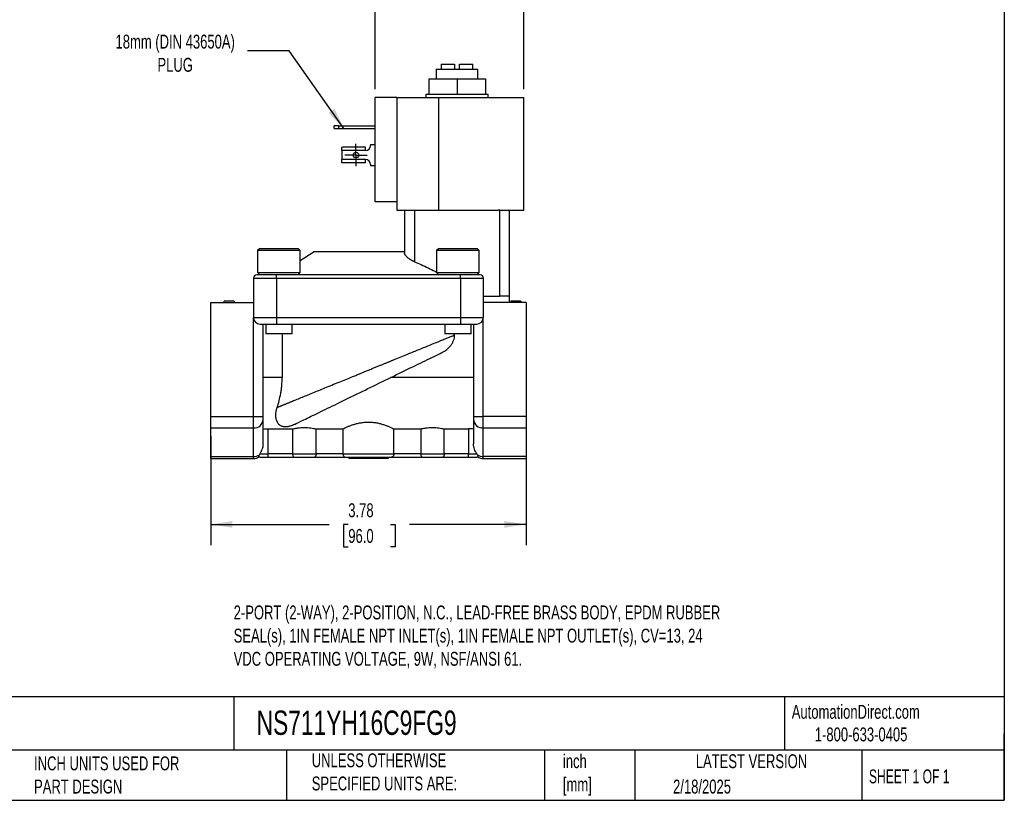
# Model space of a CAD drawing. Header units: inches. Extents: x 0.5 to 21.5, y 0.5 to 16.5.
# Tile 2 of 3: x 9.7 to 21.5, y 0.5 to 9.9. Entities that reach past the tile are written whole.
import ezdxf

# ---------------------------------------------------------------- set-up
doc = ezdxf.new("R2010")
doc.units = ezdxf.units.IN
doc.header["$LTSCALE"] = 2
doc.header["$MEASUREMENT"] = 0
doc.linetypes.add('SLD-Center', pattern=[0.75, 0.6, -0.05, 0.05, -0.05])
doc.linetypes.add('SLD-Solid', pattern=[0])
doc.layers.add('CENTER', color=40, linetype='SLD-Center')
doc.layers.add('DIMENSIONS', color=140, linetype='SLD-Solid', lineweight=25)
doc.layers.add('TEXT', color=140, linetype='SLD-Solid', lineweight=25)
doc.styles.add('SLDTEXTSTYLE0', font='TXT', dxfattribs={"width": 0.7})
doc.styles.add('SLDTEXTSTYLE1', font='TXT', dxfattribs={"width": 0.65})
doc.dimstyles.new('SLDDIMSTYLE2', dxfattribs={"dimtxt": 0.169922, "dimasz": 0.26, "dimexe": 0, "dimexo": 0.0625, "dimgap": 0.04248, "dimtad": 0, "dimtih": 1, "dimtoh": 1, "dimrnd": 1e-09, "dimzin": 12, "dimdsep": 46, "dimtxsty": 'SLDTEXTSTYLE0', "dimsah": 1, "dimcen": 0.09, "dimadec": 0, "dimazin": 3, "dimtfac": 1, "dimtofl": 0, "dimtmove": 0, "dimatfit": 3, "dimfxl": 0, "dimfrac": 2, "dimtolj": 1, "dimtzin": 12, "dimarcsym": 0})
doc.dimstyles.new('SLDDIMSTYLE4', dxfattribs={"dimtxt": 0.169922, "dimasz": 0.26, "dimexe": 0, "dimexo": 0.0625, "dimgap": 0.04248, "dimtad": 0, "dimtih": 1, "dimtoh": 1, "dimrnd": 1e-09, "dimzin": 12, "dimdsep": 46, "dimtxsty": 'SLDTEXTSTYLE0', "dimsah": 1, "dimcen": 0.09, "dimadec": 0, "dimazin": 3, "dimtfac": 1, "dimtmove": 0, "dimatfit": 0, "dimfxl": 0, "dimfrac": 2, "dimtolj": 1, "dimtzin": 12, "dimarcsym": 0})
doc.dimstyles.new('SLDDIMSTYLE5', dxfattribs={"dimtxt": 0.18, "dimasz": 0.26, "dimexe": 0, "dimexo": 0.0625, "dimgap": 0, "dimtad": 0, "dimtih": 1, "dimtoh": 1, "dimdec": 0, "dimrnd": 1e-09, "dimzin": 0, "dimdsep": 46, "dimtxsty": 'Standard', "dimsah": 1, "dimcen": 0.09, "dimadec": 0, "dimazin": 0, "dimtfac": 0.26, "dimtdec": 0, "dimtofl": 0, "dimtmove": 0, "dimatfit": 3, "dimfxl": 0, "dimfrac": 2, "dimtolj": 1, "dimtzin": 0, "dimarcsym": 0})

# ---------------------------------------------------------------- blocks, each defined once
blk = doc.blocks.new('_D_5')
at = {"layer": 'DIMENSIONS'}
for p, q in [((11.986, 4.863), (11.986, 3.557)), ((15.766, 4.815), (15.766, 3.557)), ((11.986, 3.807), (13.405, 3.807)), ((13.635, 3.807), (13.578, 3.807)), ((13.578, 3.807), (13.578, 3.537)), ((14.14, 3.807), (14.197, 3.807)), ((14.197, 3.807), (14.197, 3.537)), ((15.766, 3.807), (14.37, 3.807)), ((13.578, 3.537), (13.635, 3.537)), ((14.197, 3.537), (14.14, 3.537))]:
    blk.add_line(p, q, dxfattribs=at)
for points in [[(11.986, 3.807), (12.246, 3.767), (12.246, 3.847)], [(15.766, 3.807), (15.506, 3.847), (15.506, 3.767)]]:
    blk.add_solid(points, dxfattribs=at)
at = {"layer": 'DIMENSIONS', "char_height": 0.1667, "attachment_point": 1, "style": 'SLDTEXTSTYLE0'}
for s, insert in [('3.78', (13.635, 4.06)), ('96.0', (13.635, 3.752))]:
    blk.add_mtext(s, dxfattribs=dict(at, insert=insert))
blk = doc.blocks.new('_D_6')
at = {"layer": 'DIMENSIONS'}
for p, q in [((13.957, 9.025), (13.957, 10.512)), ((15.739, 9.025), (15.739, 10.512)), ((13.957, 10.262), (13.457, 10.262)), ((14.594, 10.262), (14.537, 10.262)), ((14.537, 10.262), (14.537, 9.992)), ((15.099, 10.262), (15.156, 10.262)), ((15.156, 10.262), (15.156, 9.992)), ((15.739, 10.262), (16.239, 10.262)), ((14.537, 9.992), (14.594, 9.992)), ((15.156, 9.992), (15.099, 9.992))]:
    blk.add_line(p, q, dxfattribs=at)
for points in [[(13.957, 10.262), (13.697, 10.302), (13.697, 10.222)], [(15.739, 10.262), (15.999, 10.222), (15.999, 10.302)]]:
    blk.add_solid(points, dxfattribs=at)
at = {"layer": 'DIMENSIONS', "char_height": 0.1667, "attachment_point": 1, "style": 'SLDTEXTSTYLE0'}
for s, insert in [('1.78', (14.594, 10.515)), ('45.3', (14.594, 10.207))]:
    blk.add_mtext(s, dxfattribs=dict(at, insert=insert))
blk = doc.blocks.new('SW_CENTERMARKSYMBOL_2')
at = {"layer": 'CENTER', "color": 0}
for p, q in [((0, 0.1), (0, 0.1335)), ((-0.1, 0), (-0.1335, 0)), ((0, 0), (-0.1, 0)), ((0, 0), (0, 0.1)), ((0, 0), (0, -0.1)), ((0, 0), (0.1, 0)), ((0.1, 0), (0.1335, 0)), ((0, -0.1), (0, -0.1335))]:
    blk.add_line(p, q, dxfattribs=at)

msp = doc.modelspace()

# ---------------------------------------------------------------- linework, layer by layer
for p, q in [((14.69, 9.262), (14.69, 9.148)), ((14.69, 9.262), (15.189, 9.262)), ((14.749, 9.322), (14.749, 9.262)), ((14.749, 9.322), (14.909, 9.322)), ((14.909, 9.322), (14.909, 9.262)), ((14.969, 9.262), (14.969, 9.322)), ((14.969, 9.322), (15.129, 9.322)), ((15.129, 9.262), (15.129, 9.322)), ((15.189, 9.148), (15.189, 9.262)), ((14.599, 9.148), (14.599, 8.962)), ((14.599, 9.148), (14.939, 9.148)), ((14.939, 9.148), (14.939, 8.962)), ((14.939, 9.148), (15.28, 9.148)), ((15.28, 9.148), (15.28, 8.962)), ((13.957, 7.675), (13.957, 8.925)), ((14.217, 8.925), (13.957, 8.925)), ((14.217, 8.925), (14.217, 7.675)), ((14.217, 8.925), (14.718, 8.925)), ((14.566, 8.962), (14.566, 8.925)), ((14.566, 8.962), (14.599, 8.962)), ((14.599, 8.962), (14.637, 8.962)), ((14.637, 8.962), (14.901, 8.962)), ((14.718, 8.925), (14.718, 7.575)), ((14.718, 8.925), (15.739, 8.925)), ((14.901, 8.962), (14.939, 8.962)), ((14.939, 8.962), (14.978, 8.962)), ((14.978, 8.962), (15.241, 8.962)), ((15.241, 8.962), (15.28, 8.962)), ((15.28, 8.962), (15.312, 8.962)), ((15.312, 8.925), (15.312, 8.962)), ((15.739, 7.575), (15.739, 8.925)), ((13.466, 8.552), (13.466, 8.584)), ((13.516, 8.584), (13.466, 8.584)), ((13.466, 8.552), (13.516, 8.552)), ((13.516, 8.584), (13.516, 8.552)), ((13.516, 8.584), (13.957, 8.584)), ((13.516, 8.552), (13.957, 8.552)), ((13.557, 8.287), (13.557, 8.326)), ((13.843, 8.287), (13.557, 8.287)), ((13.557, 8.287), (13.557, 8.18)), ((13.843, 8.328), (13.565, 8.328)), ((13.843, 8.287), (13.843, 8.328)), ((13.903, 8.359), (13.903, 8.347)), ((13.903, 8.359), (13.957, 8.359)), ((13.843, 8.18), (13.557, 8.18)), ((13.557, 8.142), (13.557, 8.18)), ((13.843, 8.139), (13.843, 8.18)), ((13.843, 8.139), (13.565, 8.139)), ((13.903, 8.12), (13.903, 8.109)), ((13.903, 8.109), (13.957, 8.109)), ((14.217, 7.675), (13.957, 7.675)), ((14.217, 7.675), (14.217, 7.575)), ((14.217, 7.575), (14.718, 7.575)), ((14.309, 7.575), (14.309, 7.062)), ((14.427, 7.575), (14.427, 6.956)), ((14.718, 7.575), (15.432, 7.575)), ((15.451, 7.575), (15.432, 7.575)), ((15.451, 6.543), (15.451, 7.575)), ((15.451, 7.575), (15.569, 7.575)), ((15.569, 7.575), (15.739, 7.575)), ((15.569, 6.543), (15.569, 7.575)), ((12.573, 7.114), (12.547, 7.089)), ((12.547, 7.089), (12.547, 6.825)), ((13.012, 7.089), (12.547, 7.089)), ((12.573, 7.114), (12.991, 7.114)), ((12.991, 7.114), (13.034, 7.114)), ((13.059, 7.089), (13.012, 7.089)), ((13.059, 7.089), (13.034, 7.114)), ((13.059, 6.825), (13.059, 7.089)), ((14.719, 7.114), (14.693, 7.089)), ((14.693, 7.089), (14.693, 6.825)), ((15.205, 7.089), (14.693, 7.089)), ((14.719, 7.114), (15.179, 7.114)), ((15.205, 7.089), (15.179, 7.114)), ((15.205, 6.825), (15.205, 7.089)), ((13.227, 7.075), (13.059, 6.968)), ((14.309, 7.075), (13.227, 7.075)), ((12.498, 6.76), (12.774, 6.76)), ((12.498, 6.76), (12.498, 6.287)), ((12.774, 6.799), (12.538, 6.799)), ((12.547, 6.825), (12.573, 6.799)), ((12.547, 6.825), (13.012, 6.825)), ((14.979, 6.799), (12.774, 6.799)), ((12.774, 6.76), (12.774, 6.799)), ((12.774, 6.76), (14.979, 6.76)), ((12.774, 6.76), (12.774, 6.287)), ((13.012, 6.825), (13.059, 6.825)), ((13.034, 6.799), (13.059, 6.825)), ((14.693, 6.825), (14.719, 6.799)), ((14.693, 6.825), (15.205, 6.825)), ((14.979, 6.76), (14.979, 6.799)), ((15.215, 6.799), (14.979, 6.799)), ((14.979, 6.76), (14.979, 6.287)), ((14.979, 6.76), (15.254, 6.76)), ((15.179, 6.799), (15.205, 6.825)), ((15.254, 6.76), (15.254, 6.287)), ((15.254, 6.543), (15.451, 6.543)), ((15.569, 6.543), (15.451, 6.543)), ((15.569, 6.465), (15.569, 6.543)), ((11.986, 5.1), (11.986, 6.465)), ((11.986, 6.465), (12.498, 6.465)), ((12.147, 6.465), (12.147, 6.484)), ((12.265, 6.484), (12.147, 6.484)), ((12.265, 6.484), (12.265, 6.465)), ((15.766, 6.465), (15.254, 6.465)), ((15.584, 6.484), (15.584, 6.465)), ((15.644, 6.465), (15.644, 6.484)), ((15.705, 6.484), (15.705, 6.465)), ((15.766, 6.465), (15.766, 5.1)), ((12.498, 6.287), (12.774, 6.287)), ((12.498, 5.1), (12.498, 6.287)), ((12.774, 6.287), (12.774, 6.209)), ((12.774, 6.287), (14.979, 6.287)), ((14.979, 6.287), (15.254, 6.287)), ((14.979, 6.287), (14.979, 6.209)), ((15.254, 5.1), (15.254, 6.287)), ((12.577, 6.209), (12.774, 6.209)), ((12.616, 5.756), (12.616, 6.209)), ((12.646, 6.209), (12.646, 6.091)), ((12.774, 6.209), (14.979, 6.209)), ((12.961, 6.091), (12.961, 6.209)), ((14.792, 6.209), (14.792, 6.091)), ((14.979, 6.209), (15.175, 6.209)), ((15.107, 6.091), (15.107, 6.209)), ((15.136, 6.209), (15.136, 5.1)), ((12.961, 6.091), (12.646, 6.091)), ((12.842, 6.091), (12.842, 5.567)), ((15.107, 6.091), (14.792, 6.091)), ((14.91, 6.078), (14.91, 6.091)), ((12.616, 5.379), (12.616, 5.756)), ((12.842, 5.567), (12.616, 5.567)), ((15.136, 5.567), (14.143, 5.567)), ((12.616, 5.1), (12.616, 5.379)), ((11.986, 5.1), (12.498, 5.1)), ((11.986, 4.963), (11.986, 5.1)), ((12.498, 5.1), (12.616, 5.1)), ((12.498, 4.963), (12.498, 5.1)), ((12.616, 5.066), (12.616, 5.1)), ((15.136, 5.1), (15.254, 5.1)), ((15.136, 5.1), (15.136, 5.066)), ((15.766, 5.1), (15.254, 5.1)), ((15.254, 4.963), (15.254, 5.1)), ((15.766, 5.1), (15.766, 4.963)), ((11.986, 4.963), (12.498, 4.963)), ((11.986, 4.62), (11.986, 4.963)), ((12.498, 4.62), (12.498, 4.963)), ((12.616, 4.771), (12.616, 5.066)), ((15.136, 5.066), (15.136, 4.771)), ((15.254, 4.963), (15.766, 4.963)), ((15.254, 4.62), (15.254, 4.963)), ((15.766, 4.963), (15.766, 4.62)), ((12.675, 4.952), (12.968, 4.952)), ((12.675, 4.654), (12.675, 4.952)), ((12.968, 4.952), (12.968, 4.654)), ((13.249, 4.952), (13.571, 4.952)), ((13.249, 4.654), (13.249, 4.952)), ((13.571, 4.952), (13.571, 4.654)), ((14.181, 4.952), (14.503, 4.952)), ((14.181, 4.654), (14.181, 4.952)), ((14.503, 4.952), (14.503, 4.654)), ((14.785, 4.952), (15.077, 4.952)), ((14.785, 4.654), (14.785, 4.952)), ((15.077, 4.952), (15.077, 4.654)), ((11.986, 4.62), (12.498, 4.62)), ((11.986, 4.595), (11.986, 4.62)), ((12.498, 4.595), (12.498, 4.62)), ((12.577, 4.654), (12.675, 4.654)), ((12.577, 4.614), (12.675, 4.614)), ((12.675, 4.614), (12.675, 4.654)), ((12.968, 4.654), (12.675, 4.654)), ((12.675, 4.614), (12.986, 4.614)), ((12.968, 4.654), (13.249, 4.654)), ((13.231, 4.614), (13.598, 4.614)), ((13.571, 4.654), (13.249, 4.654)), ((13.571, 4.654), (14.181, 4.654)), ((13.64, 4.614), (13.64, 4.595)), ((14.112, 4.614), (14.112, 4.595)), ((14.155, 4.614), (14.521, 4.614)), ((14.503, 4.654), (14.181, 4.654)), ((14.503, 4.654), (14.785, 4.654)), ((14.767, 4.614), (15.077, 4.614)), ((15.077, 4.654), (14.785, 4.654)), ((15.077, 4.614), (15.077, 4.654)), ((15.077, 4.654), (15.176, 4.654)), ((15.077, 4.614), (15.175, 4.614)), ((15.766, 4.62), (15.254, 4.62)), ((15.254, 4.595), (15.254, 4.62)), ((15.766, 4.62), (15.766, 4.595)), ((11.986, 4.595), (12.498, 4.595)), ((14.112, 4.595), (13.64, 4.595)), ((15.254, 4.595), (15.766, 4.595))]:
    msp.add_line(p, q)
msp.add_circle((13.727, 8.234), 0.0335)
for centre, radius, start, end in [((13.843, 8.347), 0.06, 270, 0), ((13.843, 8.12), 0.06, 0, 90), ((12.538, 6.76), 0.0394, 90, 180), ((15.215, 6.76), 0.0394, 0, 90), ((12.577, 6.287), 0.0787, 180, 270), ((15.175, 6.287), 0.0787, 270, 0), ((12.505, 5.074), 0.111, 266.3523, 355.8153), ((15.247, 5.074), 0.111, 184.1847, 273.6477), ((12.499, 4.75), 0.13, 269.6864, 302.9421), ((12.498, 4.713), 0.118, 270, 304.9305), ((12.577, 4.654), 0.0394, 253.0831, 270), ((15.175, 4.654), 0.0394, 270, 286.9441), ((15.253, 4.75), 0.13, 237.0579, 270.3136), ((15.254, 4.713), 0.118, 235.0691, 270)]:
    msp.add_arc(centre, radius, start, end)
for points in [[(13.557, 8.326), (13.56, 8.327), (13.562, 8.328), (13.565, 8.328)], [(13.565, 8.139), (13.562, 8.139), (13.56, 8.14), (13.557, 8.142)], [(12.57, 4.641), (12.571, 4.645), (12.574, 4.649), (12.577, 4.654)], [(15.176, 4.654), (15.179, 4.649), (15.181, 4.645), (15.183, 4.641)]]:
    msp.add_open_spline(points, degree=3)
for points, knots in [([(14.427, 6.956), (14.425, 6.956), (14.421, 6.958), (14.415, 6.961), (14.409, 6.964), (14.401, 6.968), (14.392, 6.973), (14.377, 6.982), (14.36, 6.993), (14.343, 7.007), (14.328, 7.021), (14.32, 7.033), (14.314, 7.043), (14.311, 7.049), (14.31, 7.056), (14.309, 7.06), (14.309, 7.062)], [0, 0, 0, 0, 0.031039, 0.062173, 0.09347, 0.124997, 0.18746, 0.250244, 0.375026, 0.500353, 0.624875, 0.750134, 0.813015, 0.874423, 0.938043, 1, 1, 1, 1]), ([(14.427, 6.956), (14.454, 6.944), (14.51, 6.92), (14.592, 6.882), (14.653, 6.852), (14.686, 6.835), (14.693, 6.832)], [0, 0, 0, 0, 0.298921, 0.621718, 0.921564, 1, 1, 1, 1]), ([(15.644, 6.484), (15.641, 6.484), (15.636, 6.484), (15.629, 6.484), (15.623, 6.484), (15.616, 6.484), (15.611, 6.484), (15.606, 6.484), (15.602, 6.484), (15.598, 6.484), (15.595, 6.484), (15.592, 6.484), (15.589, 6.484), (15.587, 6.484), (15.586, 6.484), (15.585, 6.484), (15.584, 6.484), (15.584, 6.484), (15.584, 6.484)], [0, 0, 0, 0, 0.000197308, 0.000380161, 0.000549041, 0.000705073, 0.000847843, 0.00097959, 0.001101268, 0.001213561, 0.001320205, 0.001422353, 0.001522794, 0.001621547, 0.001721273, 0.001823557, 0.001928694, 0.002039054, 0.002039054, 0.002039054, 0.002039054]), ([(15.705, 6.484), (15.705, 6.484), (15.705, 6.484), (15.704, 6.484), (15.703, 6.484), (15.701, 6.484), (15.699, 6.484), (15.697, 6.484), (15.694, 6.484), (15.691, 6.484), (15.687, 6.484), (15.682, 6.484), (15.677, 6.484), (15.672, 6.484), (15.666, 6.484), (15.659, 6.484), (15.652, 6.484), (15.647, 6.484), (15.644, 6.484)], [0, 0, 0, 0, 0.000110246, 0.000215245, 0.000317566, 0.000417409, 0.000516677, 0.00061815, 0.000721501, 0.000829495, 0.000943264, 0.001065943, 0.001198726, 0.001343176, 0.001499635, 0.001668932, 0.001852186, 0.002049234, 0.002049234, 0.002049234, 0.002049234]), ([(13.876, 5.656), (13.884, 5.659), (13.898, 5.665), (13.92, 5.674), (13.941, 5.682), (13.961, 5.691), (13.981, 5.699), (14, 5.706), (14.018, 5.714), (14.036, 5.721), (14.053, 5.728), (14.069, 5.735), (14.085, 5.741), (14.1, 5.748), (14.115, 5.753), (14.129, 5.759), (14.142, 5.764), (14.154, 5.77), (14.166, 5.774), (14.227, 5.799), (14.331, 5.842), (14.474, 5.9), (14.604, 5.953), (14.695, 5.99), (14.752, 6.014), (14.782, 6.026), (14.811, 6.038), (14.838, 6.049), (14.863, 6.059), (14.888, 6.069), (14.903, 6.075), (14.91, 6.078)], [0, 0, 0, 0, 0.018321, 0.036125, 0.053412, 0.070182, 0.086436, 0.102173, 0.117393, 0.132096, 0.146283, 0.159953, 0.173107, 0.185743, 0.197863, 0.209466, 0.220553, 0.231122, 0.241176, 0.250712, 0.386437, 0.507472, 0.638047, 0.760122, 0.795662, 0.830772, 0.865455, 0.899716, 0.933557, 0.966984, 1, 1, 1, 1]), ([(14.757, 5.866), (14.778, 5.876), (14.797, 5.888), (14.833, 5.917), (14.85, 5.933), (14.871, 5.96), (14.877, 5.969), (14.888, 5.989), (14.893, 6), (14.901, 6.021), (14.905, 6.032), (14.909, 6.055), (14.91, 6.067), (14.91, 6.078)], [0, 0, 0, 0, 0.25, 0.25, 0.5, 0.5, 0.625, 0.625, 0.75, 0.75, 0.875, 0.875, 1, 1, 1, 1]), ([(12.989, 5.005), (13.015, 5.017), (13.053, 5.036), (13.151, 5.084), (13.211, 5.113), (13.347, 5.179), (13.424, 5.217), (13.589, 5.297), (13.677, 5.34), (13.858, 5.428), (13.951, 5.474), (14.136, 5.564), (14.227, 5.608), (14.4, 5.693), (14.482, 5.733), (14.632, 5.806), (14.699, 5.838), (14.757, 5.866)], [0, 0, 0, 0, 0.125, 0.125, 0.25, 0.25, 0.375, 0.375, 0.5, 0.5, 0.625, 0.625, 0.75, 0.75, 0.875, 0.875, 1, 1, 1, 1]), ([(12.616, 5.379), (12.616, 5.409), (12.615, 5.44), (12.614, 5.503), (12.613, 5.535), (12.613, 5.598), (12.614, 5.63), (12.615, 5.693), (12.616, 5.725), (12.616, 5.756)], [0, 0, 0, 0, 0.25, 0.25, 0.5, 0.5, 0.75, 0.75, 1, 1, 1, 1]), ([(12.782, 5.21), (12.785, 5.211), (12.792, 5.213), (12.802, 5.217), (12.812, 5.222), (12.822, 5.226), (12.833, 5.23), (12.845, 5.235), (12.857, 5.24), (12.869, 5.245), (12.881, 5.25), (12.894, 5.255), (12.908, 5.261), (12.922, 5.266), (12.936, 5.272), (12.95, 5.278), (12.978, 5.29), (13.022, 5.308), (13.085, 5.333), (13.154, 5.361), (13.249, 5.4), (13.378, 5.453), (13.513, 5.508), (13.627, 5.554), (13.69, 5.58), (13.737, 5.599), (13.766, 5.611), (13.799, 5.624), (13.836, 5.64), (13.862, 5.65), (13.876, 5.656)], [0, 0, 0, 0, 0.015292, 0.030665, 0.04612, 0.061657, 0.077278, 0.092982, 0.108771, 0.124645, 0.140604, 0.15665, 0.172782, 0.189001, 0.205308, 0.221703, 0.238187, 0.29835, 0.360608, 0.424982, 0.49149, 0.61306, 0.749471, 0.809342, 0.876436, 0.894554, 0.91597, 0.940683, 0.968693, 1, 1, 1, 1]), ([(12.782, 5.21), (12.791, 5.235), (12.799, 5.262), (12.813, 5.318), (12.82, 5.347), (12.828, 5.393), (12.83, 5.409), (12.835, 5.44), (12.836, 5.455), (12.841, 5.503), (12.842, 5.535), (12.842, 5.567)], [0, 0, 0, 0, 0.25, 0.25, 0.5, 0.5, 0.625, 0.625, 0.75, 0.75, 1, 1, 1, 1]), ([(12.989, 5.005), (12.981, 5.001), (12.973, 4.997), (12.956, 4.99), (12.948, 4.987), (12.934, 4.983), (12.929, 4.982), (12.919, 4.98), (12.914, 4.978), (12.903, 4.977), (12.897, 4.976), (12.886, 4.975), (12.88, 4.975), (12.868, 4.976), (12.862, 4.977), (12.852, 4.979), (12.847, 4.98), (12.838, 4.983), (12.834, 4.985), (12.827, 4.988), (12.823, 4.99), (12.814, 4.996), (12.808, 5.001), (12.799, 5.011), (12.794, 5.016), (12.787, 5.027), (12.784, 5.033), (12.778, 5.046), (12.776, 5.052), (12.77, 5.073), (12.767, 5.088), (12.766, 5.112), (12.766, 5.12), (12.767, 5.137), (12.768, 5.146), (12.772, 5.172), (12.776, 5.191), (12.782, 5.21)], [0, 0, 0, 0, 0.0625, 0.0625, 0.125, 0.125, 0.15625, 0.15625, 0.1875, 0.1875, 0.21875, 0.21875, 0.25, 0.25, 0.28125, 0.28125, 0.3125, 0.3125, 0.34375, 0.34375, 0.375, 0.375, 0.4375, 0.4375, 0.5, 0.5, 0.5625, 0.5625, 0.625, 0.625, 0.75, 0.75, 0.8125, 0.8125, 0.875, 0.875, 1, 1, 1, 1]), ([(12.968, 4.952), (12.977, 4.954), (12.987, 4.957), (13.003, 4.959), (13.009, 4.96), (13.02, 4.962), (13.026, 4.963), (13.044, 4.965), (13.056, 4.967), (13.082, 4.968), (13.095, 4.969), (13.121, 4.969), (13.134, 4.968), (13.16, 4.967), (13.173, 4.965), (13.197, 4.962), (13.208, 4.96), (13.23, 4.957), (13.24, 4.954), (13.249, 4.952)], [0, 0, 0, 0, 0.125, 0.125, 0.1875, 0.1875, 0.25, 0.25, 0.375, 0.375, 0.5, 0.5, 0.625, 0.625, 0.75, 0.75, 0.875, 0.875, 1, 1, 1, 1]), ([(13.571, 4.952), (13.585, 4.959), (13.602, 4.967), (13.632, 4.98), (13.644, 4.985), (13.667, 4.994), (13.68, 4.998), (13.706, 5.007), (13.72, 5.011), (13.749, 5.019), (13.764, 5.022), (13.795, 5.027), (13.811, 5.03), (13.835, 5.032), (13.843, 5.032), (13.859, 5.033), (13.868, 5.033), (13.892, 5.033), (13.908, 5.033), (13.941, 5.03), (13.957, 5.028), (13.988, 5.022), (14.003, 5.019), (14.032, 5.011), (14.046, 5.007), (14.072, 4.999), (14.085, 4.994), (14.109, 4.985), (14.12, 4.98), (14.151, 4.967), (14.168, 4.959), (14.181, 4.952)], [0, 0, 0, 0, 0.125, 0.125, 0.1875, 0.1875, 0.25, 0.25, 0.3125, 0.3125, 0.375, 0.375, 0.4375, 0.4375, 0.46875, 0.46875, 0.5, 0.5, 0.5625, 0.5625, 0.625, 0.625, 0.6875, 0.6875, 0.75, 0.75, 0.8125, 0.8125, 0.875, 0.875, 1, 1, 1, 1]), ([(14.503, 4.952), (14.513, 4.954), (14.522, 4.957), (14.538, 4.959), (14.544, 4.96), (14.555, 4.962), (14.561, 4.963), (14.579, 4.965), (14.592, 4.967), (14.617, 4.968), (14.631, 4.969), (14.657, 4.969), (14.67, 4.968), (14.696, 4.967), (14.708, 4.965), (14.732, 4.962), (14.744, 4.96), (14.765, 4.957), (14.775, 4.954), (14.785, 4.952)], [0, 0, 0, 0, 0.125, 0.125, 0.1875, 0.1875, 0.25, 0.25, 0.375, 0.375, 0.5, 0.5, 0.625, 0.625, 0.75, 0.75, 0.875, 0.875, 1, 1, 1, 1]), ([(12.616, 4.95), (12.626, 4.95), (12.635, 4.951), (12.655, 4.952), (12.665, 4.952), (12.675, 4.952)], [0, 0, 0, 0, 0.5, 0.5, 1, 1, 1, 1]), ([(15.136, 4.95), (15.127, 4.95), (15.117, 4.951), (15.098, 4.952), (15.087, 4.952), (15.077, 4.952)], [0, 0, 0, 0, 0.5, 0.5, 1, 1, 1, 1]), ([(12.577, 4.654), (12.582, 4.662), (12.587, 4.67), (12.596, 4.688), (12.601, 4.698), (12.608, 4.718), (12.611, 4.728), (12.615, 4.749), (12.616, 4.76), (12.616, 4.771)], [0, 0, 0, 0, 0.25, 0.25, 0.5, 0.5, 0.75, 0.75, 1, 1, 1, 1]), ([(15.176, 4.654), (15.171, 4.662), (15.166, 4.67), (15.156, 4.688), (15.152, 4.698), (15.144, 4.718), (15.141, 4.728), (15.137, 4.749), (15.136, 4.76), (15.136, 4.771)], [0, 0, 0, 0, 0.25, 0.25, 0.5, 0.5, 0.75, 0.75, 1, 1, 1, 1]), ([(12.566, 4.616), (12.566, 4.616), (12.566, 4.616), (12.564, 4.621), (12.565, 4.63), (12.569, 4.638), (12.57, 4.641)], [0, 0, 0, 0, 0.208927, 0.577336, 0.868888, 1, 1, 1, 1]), ([(12.968, 4.654), (12.968, 4.648), (12.968, 4.643), (12.97, 4.633), (12.972, 4.629), (12.975, 4.622), (12.977, 4.619), (12.981, 4.615), (12.983, 4.614), (12.986, 4.614)], [0, 0, 0, 0, 0.25, 0.25, 0.5, 0.5, 0.75, 0.75, 1, 1, 1, 1]), ([(12.986, 4.614), (12.993, 4.614), (13.001, 4.614), (13.019, 4.614), (13.03, 4.614), (13.051, 4.614), (13.062, 4.614), (13.085, 4.614), (13.097, 4.614), (13.108, 4.614)], [0, 0, 0, 0, 0.25, 0.25, 0.5, 0.5, 0.75, 0.75, 1, 1, 1, 1]), ([(13.108, 4.614), (13.12, 4.614), (13.132, 4.614), (13.155, 4.614), (13.166, 4.614), (13.187, 4.614), (13.198, 4.614), (13.216, 4.614), (13.224, 4.614), (13.231, 4.614)], [0, 0, 0, 0, 0.25, 0.25, 0.5, 0.5, 0.75, 0.75, 1, 1, 1, 1]), ([(13.249, 4.654), (13.249, 4.648), (13.249, 4.643), (13.247, 4.633), (13.245, 4.629), (13.242, 4.622), (13.24, 4.619), (13.236, 4.615), (13.234, 4.614), (13.231, 4.614)], [0, 0, 0, 0, 0.25, 0.25, 0.5, 0.5, 0.75, 0.75, 1, 1, 1, 1]), ([(13.571, 4.654), (13.571, 4.651), (13.571, 4.648), (13.572, 4.642), (13.573, 4.64), (13.575, 4.632), (13.577, 4.628), (13.585, 4.618), (13.591, 4.614), (13.598, 4.614)], [0, 0, 0, 0, 0.125, 0.125, 0.25, 0.25, 0.5, 0.5, 1, 1, 1, 1]), ([(13.598, 4.614), (13.607, 4.614), (13.621, 4.614), (13.658, 4.614), (13.68, 4.614), (13.731, 4.614), (13.76, 4.614), (13.818, 4.614), (13.848, 4.614), (13.876, 4.614)], [0, 0, 0, 0, 0.25, 0.25, 0.5, 0.5, 0.75, 0.75, 1, 1, 1, 1]), ([(13.876, 4.614), (13.905, 4.614), (13.934, 4.614), (13.993, 4.614), (14.021, 4.614), (14.072, 4.614), (14.095, 4.614), (14.131, 4.614), (14.145, 4.614), (14.155, 4.614)], [0, 0, 0, 0, 0.25, 0.25, 0.5, 0.5, 0.75, 0.75, 1, 1, 1, 1]), ([(14.181, 4.654), (14.181, 4.651), (14.181, 4.648), (14.18, 4.642), (14.18, 4.64), (14.177, 4.632), (14.175, 4.628), (14.168, 4.618), (14.161, 4.614), (14.155, 4.614)], [0, 0, 0, 0, 0.125, 0.125, 0.25, 0.25, 0.5, 0.5, 1, 1, 1, 1]), ([(14.503, 4.654), (14.503, 4.648), (14.504, 4.643), (14.506, 4.633), (14.507, 4.629), (14.51, 4.622), (14.512, 4.619), (14.516, 4.615), (14.519, 4.614), (14.521, 4.614)], [0, 0, 0, 0, 0.25, 0.25, 0.5, 0.5, 0.75, 0.75, 1, 1, 1, 1]), ([(14.521, 4.614), (14.528, 4.614), (14.536, 4.614), (14.555, 4.614), (14.565, 4.614), (14.587, 4.614), (14.598, 4.614), (14.621, 4.614), (14.633, 4.614), (14.644, 4.614)], [0, 0, 0, 0, 0.25, 0.25, 0.5, 0.5, 0.75, 0.75, 1, 1, 1, 1]), ([(14.644, 4.614), (14.655, 4.614), (14.667, 4.614), (14.69, 4.614), (14.701, 4.614), (14.723, 4.614), (14.733, 4.614), (14.752, 4.614), (14.76, 4.614), (14.767, 4.614)], [0, 0, 0, 0, 0.25, 0.25, 0.5, 0.5, 0.75, 0.75, 1, 1, 1, 1]), ([(14.785, 4.654), (14.785, 4.648), (14.784, 4.643), (14.782, 4.633), (14.781, 4.629), (14.778, 4.622), (14.776, 4.619), (14.772, 4.615), (14.769, 4.614), (14.767, 4.614)], [0, 0, 0, 0, 0.25, 0.25, 0.5, 0.5, 0.75, 0.75, 1, 1, 1, 1]), ([(15.183, 4.641), (15.184, 4.637), (15.188, 4.627), (15.188, 4.619), (15.186, 4.616), (15.187, 4.616), (15.187, 4.616)], [0, 0, 0, 0, 0.219909, 0.553656, 0.877688, 1, 1, 1, 1])]:
    msp.add_open_spline(points, degree=3, knots=knots)
at = {"layer": 'TEXT'}
for p, q in [((21.5, 16.5), (21.5, 0.5)), ((21.5, 1.742), (0.5, 1.742)), ((12.264, 1.742), (12.264, 1.1)), ((18.864, 1.742), (18.864, 1.1)), ((21.5, 0.5), (21.5, 1.3)), ((21.5, 1.1), (0.5, 1.1)), ((12.896, 1.1), (12.896, 0.5)), ((15.986, 1.1), (15.986, 0.5)), ((17.072, 1.1), (17.072, 0.5)), ((19.791, 1.1), (19.791, 0.5)), ((0.5, 0.5), (21.5, 0.5))]:
    msp.add_line(p, q, dxfattribs=at)

# ---------------------------------------------------------------- block references
at = {"layer": 'CENTER'}
msp.add_blockref('SW_CENTERMARKSYMBOL_2', (13.727, 8.234), dxfattribs=at)

# ---------------------------------------------------------------- texts
at = {"layer": 'TEXT'}
for s, insert, char_height, attachment_point, style in [('18mm (DIN 43650A)^JPLUG', (11.56, 9.677), 0.16667, 2, 'SLDTEXTSTYLE0'), ('2-PORT (2-WAY), 2-POSITION, N.C., LEAD-FREE BRASS BODY, EPDM RUBBER ^JSEAL(s), 1IN FEMALE NPT INLET(s), 1IN FEMALE NPT OUTLET(s), CV=13, 24 ^JVDC OPERATING VOLTAGE, 9W, NSF/ANSI 61.', (12.261, 2.835), 0.166667, 1, 'SLDTEXTSTYLE0'), ('AutomationDirect.com', (18.952, 1.644), 0.16667, 1, 'SLDTEXTSTYLE0'), ('NS711YH16C9FG9', (12.536, 1.576), 0.29167, 1, 'SLDTEXTSTYLE0'), ('1-800-633-0405', (19.228, 1.373), 0.16667, 1, 'SLDTEXTSTYLE0'), ('UNLESS OTHERWISE ^JSPECIFIED UNITS ARE:', (13.197, 1.063), 0.16667, 1, 'SLDTEXTSTYLE0'), ('inch^J[mm]', (16.208, 1.052), 0.1667, 1, 'SLDTEXTSTYLE0'), ('INCH UNITS USED FOR ^JPART DESIGN', (9.868, 1.026), 0.16667, 1, 'SLDTEXTSTYLE0'), ('LATEST VERSION', (18.469, 1.052), 0.16667, 2, 'SLDTEXTSTYLE0'), ('SHEET 1 OF 1', (19.877, 0.87), 0.16667, 1, 'SLDTEXTSTYLE1'), ('2/18/2025', (17.529, 0.748), 0.1667, 1, 'SLDTEXTSTYLE0')]:
    msp.add_mtext(s, dxfattribs=dict(at, insert=insert, char_height=char_height, attachment_point=attachment_point, style=style))

# ---------------------------------------------------------------- dimensions: what is measured, and where the dimension line sits
at = {"layer": 'DIMENSIONS'}
dim = msp.add_linear_dim(base=(15.739, 10.262), p1=(13.957, 8.925), p2=(15.739, 8.925), dimstyle='SLDDIMSTYLE4', dxfattribs=at)
dim.commit()
dim.dimension.update_dxf_attribs({"geometry": '_D_6', "text_midpoint": (14.847, 10.262), "dimtype": 160})
dim = msp.add_linear_dim(base=(15.766, 3.807), p1=(11.986, 4.963), p2=(15.766, 4.915), angle=0, dimstyle='SLDDIMSTYLE2', dxfattribs=at)
dim.commit()
dim.dimension.update_dxf_attribs({"geometry": '_D_5', "text_midpoint": (13.888, 3.807), "dimtype": 160})

# ---------------------------------------------------------------- leaders
at = {"layer": 'TEXT'}
msp.add_leader([(13.583, 8.552), (12.926, 9.485), (12.426, 9.485)], dimstyle='SLDDIMSTYLE5', dxfattribs=at)

doc.saveas('drawing.dxf')
